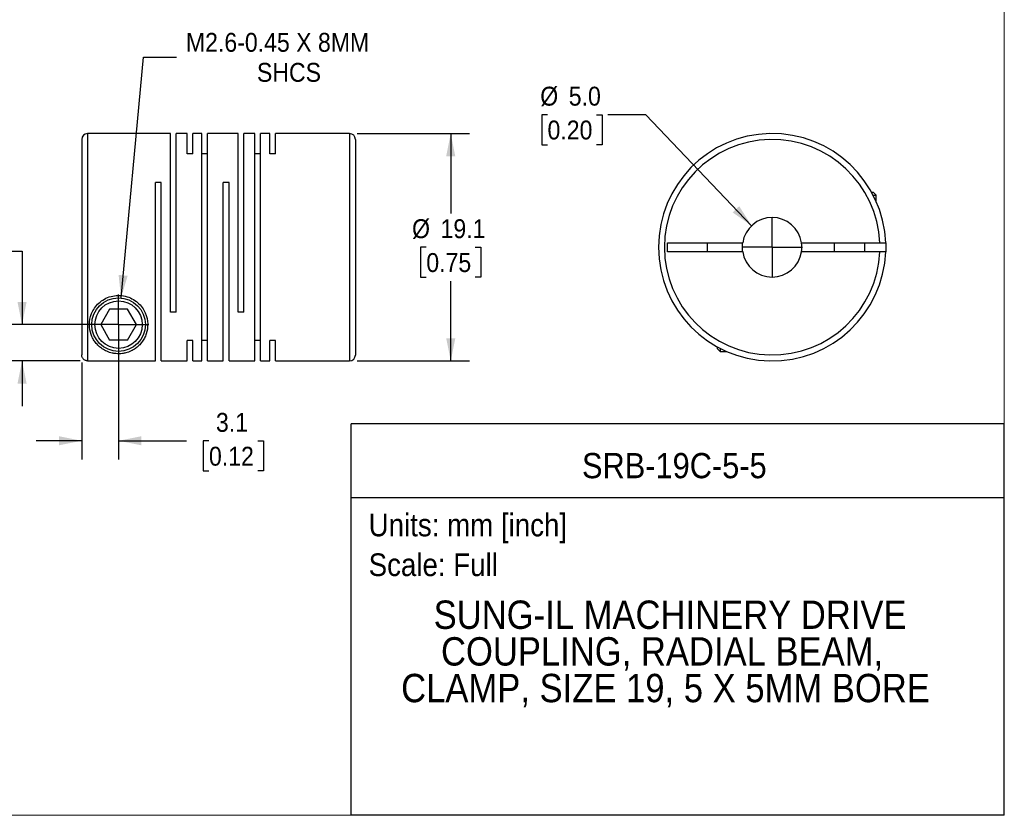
# Model space of a CAD drawing. Header units: millimetres. Extents: x 0 to 140, y 0 to 108.
# Tile 2 of 3: x 57 to 140, y 0 to 67. Entities that reach past the tile are written whole.
import ezdxf
from ezdxf.enums import TextEntityAlignment as Align

# ---------------------------------------------------------------- set-up
doc = ezdxf.new("R2010")
doc.units = ezdxf.units.MM
doc.header["$LTSCALE"] = 0.5
doc.linetypes.add('SLD-Solid', pattern=[0])
doc.layers.add('SLD-0', color=7, linetype='SLD-Solid', lineweight=25)
doc.layers.add('TEXT', color=140, linetype='SLD-Solid', lineweight=25)
doc.styles.add('SLDTEXTSTYLE0', font='GOTHIC.TTF', dxfattribs={"width": 0.913})
doc.dimstyles.new('SLDDIMSTYLE0', dxfattribs={"dimtxt": 1.5875, "dimasz": 1.905, "dimexe": 0, "dimexo": 0.0625, "dimgap": 0.396875, "dimtad": 0, "dimtih": 1, "dimtoh": 1, "dimdec": 1, "dimrnd": 1e-09, "dimzin": 4, "dimdsep": 46, "dimtxsty": 'SLDTEXTSTYLE0', "dimsah": 1, "dimcen": 0, "dimadec": 0, "dimazin": 1, "dimtfac": 1, "dimtdec": 1, "dimtofl": 0, "dimtmove": 0, "dimatfit": 3, "dimfxl": 0, "dimfrac": 2, "dimtolj": 1, "dimtzin": 12, "dimarcsym": 0})
doc.dimstyles.new('SLDDIMSTYLE1', dxfattribs={"dimtxt": 1.5875, "dimasz": 1.905, "dimexe": 0, "dimexo": 0.0625, "dimgap": 0.396875, "dimtad": 0, "dimtih": 1, "dimtoh": 1, "dimdec": 1, "dimrnd": 1e-09, "dimzin": 12, "dimdsep": 46, "dimtxsty": 'SLDTEXTSTYLE0', "dimsah": 1, "dimcen": 0.09, "dimadec": 0, "dimazin": 3, "dimtfac": 1, "dimtdec": 1, "dimtmove": 0, "dimatfit": 0, "dimfxl": 0, "dimfrac": 2, "dimtolj": 1, "dimtzin": 12, "dimarcsym": 0})
doc.dimstyles.new('SLDDIMSTYLE2', dxfattribs={"dimtxt": 1.5875, "dimasz": 1.905, "dimexe": 0, "dimexo": 0.0625, "dimgap": 0.396875, "dimtad": 0, "dimtih": 1, "dimtoh": 1, "dimdec": 1, "dimrnd": 1e-09, "dimzin": 4, "dimdsep": 46, "dimtxsty": 'SLDTEXTSTYLE0', "dimsah": 1, "dimcen": 0.09, "dimadec": 0, "dimazin": 1, "dimtfac": 1, "dimtdec": 1, "dimtmove": 0, "dimatfit": 0, "dimfxl": 0, "dimfrac": 2, "dimtolj": 1, "dimtzin": 12, "dimarcsym": 0})
doc.dimstyles.new('SLDDIMSTYLE3', dxfattribs={"dimtxt": 1.5875, "dimasz": 1.905, "dimexe": 0, "dimexo": 0.0625, "dimgap": 0.396875, "dimtad": 0, "dimtih": 1, "dimtoh": 1, "dimdec": 1, "dimrnd": 1e-09, "dimzin": 12, "dimdsep": 46, "dimtxsty": 'SLDTEXTSTYLE0', "dimsah": 1, "dimcen": 0.09, "dimadec": 0, "dimazin": 3, "dimtfac": 1, "dimtdec": 1, "dimtofl": 0, "dimtmove": 0, "dimatfit": 3, "dimfxl": 0, "dimfrac": 2, "dimtolj": 1, "dimtzin": 12, "dimarcsym": 0})
doc.dimstyles.new('SLDDIMSTYLE4', dxfattribs={"dimtxt": 1.5875, "dimasz": 1.905, "dimexe": 0, "dimexo": 0.0625, "dimgap": 0.396875, "dimtad": 0, "dimtih": 1, "dimtoh": 1, "dimdec": 1, "dimrnd": 1e-09, "dimzin": 12, "dimdsep": 46, "dimtxsty": 'SLDTEXTSTYLE0', "dimsah": 1, "dimcen": 0, "dimadec": 0, "dimazin": 3, "dimtfac": 1, "dimtdec": 1, "dimtofl": 0, "dimtmove": 0, "dimatfit": 3, "dimfxl": 0, "dimfrac": 2, "dimtolj": 1, "dimtzin": 12, "dimarcsym": 0})

# ---------------------------------------------------------------- blocks, each defined once
blk = doc.blocks.new('SW_NOTE_0')
at = {"layer": 'TEXT', "color": 0, "insert": (0, 2.433), "char_height": 1.905, "attachment_point": 1, "style": 'SLDTEXTSTYLE0'}
blk.add_mtext('Scale: Full', dxfattribs=at)
blk = doc.blocks.new('SW_NOTE_0_1')
at = {"layer": 'TEXT', "color": 0, "insert": (0, 2.433), "char_height": 1.905, "attachment_point": 1, "style": 'SLDTEXTSTYLE0'}
blk.add_mtext('Units: mm [inch]', dxfattribs=at)
blk = doc.blocks.new('Block1')
at = {"layer": 'TEXT'}
for p, q in [((139.701, 32.882), (84.822, 32.882)), ((84.822, 0.001), (84.822, 32.882)), ((139.701, 0.001), (139.701, 32.882)), ((84.822, 26.698), (139.701, 26.698)), ((139.701, 0.001), (84.822, 0.001))]:
    blk.add_line(p, q, dxfattribs=at)
at = {"layer": 'TEXT', "color": 140}
for name, p in [('SW_NOTE_0_1', (86.294, 22.902)), ('SW_NOTE_0', (86.294, 19.564))]:
    blk.add_blockref(name, p, dxfattribs=at)
at = {"layer": 'TEXT', "color": 140, "style": 'SLDTEXTSTYLE0', "width": 0.913}
for tag, height, p in [('AUTOATTR0', 2.117, (104.221, 27.676)), ('AUTOATTR1_0', 2.381, (91.756, 14.943)), ('AUTOATTR1_1', 2.381, (92.372, 11.864)), ('AUTOATTR1_2', 2.381, (89.023, 8.785))]:
    blk.add_attdef(tag, text='', height=height, dxfattribs=at).set_placement(p, align=Align.BOTTOM_LEFT)
blk = doc.blocks.new('Block2')
at = {"color": 7, "linetype": 'SLD-Solid', "lineweight": 18}
for q in [(139.701, 107.951), (0.001, 0.001)]:
    blk.add_line((139.701, 0.001), q, dxfattribs=at)
blk = doc.blocks.new('_D_1')
at = {"layer": 'SLD-0'}
for p, q in [((65.283, 40.574), (65.283, 29.87)), ((62.183, 38.032), (62.183, 29.87)), ((62.183, 31.457), (58.373, 31.457)), ((65.283, 31.457), (71.003, 31.457)), ((72.878, 31.445), (72.395, 31.445)), ((72.395, 31.445), (72.395, 28.925)), ((76.984, 31.445), (77.468, 31.445)), ((77.468, 31.445), (77.468, 28.925)), ((72.395, 28.925), (72.878, 28.925)), ((77.468, 28.925), (76.984, 28.925))]:
    blk.add_line(p, q, dxfattribs=at)
for points in [[(62.183, 31.457), (60.278, 31.838), (60.278, 31.076)], [(65.283, 31.457), (67.188, 31.076), (67.188, 31.838)]]:
    blk.add_solid(points, dxfattribs=at)
at = {"layer": 'SLD-0', "char_height": 1.5875, "attachment_point": 1, "style": 'SLDTEXTSTYLE0'}
for s, insert in [('3.1', (73.465, 33.795)), ('0.12', (72.878, 30.953))]:
    blk.add_mtext(s, dxfattribs=dict(at, insert=insert))
blk = doc.blocks.new('_D_2')
at = {"layer": 'SLD-0'}
for p, q in [((47.374, 47.358), (46.89, 47.358)), ((46.89, 47.358), (46.89, 44.838)), ((51.479, 47.358), (51.963, 47.358)), ((51.963, 47.358), (51.963, 44.838)), ((53.999, 47.37), (57.174, 47.37)), ((57.174, 47.37), (57.174, 41.209)), ((46.89, 44.838), (47.374, 44.838)), ((51.963, 44.838), (51.479, 44.838)), ((64.648, 41.209), (55.586, 41.209)), ((62.048, 38.167), (55.586, 38.167)), ((57.174, 38.167), (57.174, 34.357))]:
    blk.add_line(p, q, dxfattribs=at)
for points in [[(57.174, 41.209), (57.555, 43.114), (56.793, 43.114)], [(57.174, 38.167), (56.793, 36.262), (57.555, 36.262)]]:
    blk.add_solid(points, dxfattribs=at)
at = {"layer": 'SLD-0', "char_height": 1.5875, "attachment_point": 1, "style": 'SLDTEXTSTYLE0'}
for s, insert in [('3.0', (47.96, 49.708)), ('0.12', (47.374, 46.866))]:
    blk.add_mtext(s, dxfattribs=dict(at, insert=insert))
blk = doc.blocks.new('_D_3')
at = {"layer": 'SLD-0'}
for p, q in [((85.318, 57.259), (94.78, 57.259)), ((93.192, 57.259), (93.192, 50.552)), ((91.139, 47.709), (90.656, 47.709)), ((90.656, 47.709), (90.656, 45.189)), ((95.245, 47.709), (95.728, 47.709)), ((95.728, 47.709), (95.728, 45.189)), ((90.656, 45.189), (91.139, 45.189)), ((93.192, 38.159), (93.192, 44.867)), ((95.728, 45.189), (95.245, 45.189)), ((85.318, 38.159), (94.78, 38.159))]:
    blk.add_line(p, q, dxfattribs=at)
for points in [[(93.192, 57.259), (92.811, 55.354), (93.573, 55.354)], [(93.192, 38.159), (93.573, 40.064), (92.811, 40.064)]]:
    blk.add_solid(points, dxfattribs=at)
at = {"layer": 'SLD-0', "char_height": 1.5875, "attachment_point": 1, "style": 'SLDTEXTSTYLE0'}
for s, insert in [('%%c', (89.942, 50.06)), ('19.1', (92.336, 50.06)), ('0.75', (91.139, 47.217))]:
    blk.add_mtext(s, dxfattribs=dict(at, insert=insert))
blk = doc.blocks.new('_D_4')
at = {"layer": 'SLD-0'}
for p, q in [((65.491, 43.45), (67.368, 63.684)), ((67.368, 63.684), (70.146, 63.684))]:
    blk.add_line(p, q, dxfattribs=at)
blk.add_solid([(65.491, 43.45), (66.046, 45.311), (65.287, 45.382)], dxfattribs=at)
at = {"layer": 'SLD-0', "char_height": 1.5875, "attachment_point": 1, "style": 'SLDTEXTSTYLE0'}
for s, insert in [('M2.6-0.45 X 8MM', (70.94, 65.712)), ('SHCS', (76.909, 63.191))]:
    blk.add_mtext(s, dxfattribs=dict(at, insert=insert))
blk = doc.blocks.new('SW_CENTERMARKSYMBOL_1')
at = {"layer": 'SLD-0', "color": 0}
for q in [(0, 2.54), (-2.54, 0), (0, -2.54), (2.54, 0)]:
    blk.add_line((0, 0), q, dxfattribs=at)
blk = doc.blocks.new('_D_5')
at = {"layer": 'SLD-0'}
for p, q in [((101.323, 58.841), (100.84, 58.841)), ((100.84, 58.841), (100.84, 56.321)), ((105.429, 58.841), (105.912, 58.841)), ((105.912, 58.841), (105.912, 56.321)), ((109.571, 58.841), (106.396, 58.841)), ((118.467, 49.518), (109.571, 58.841)), ((100.84, 56.321), (101.323, 56.321)), ((105.912, 56.321), (105.429, 56.321))]:
    blk.add_line(p, q, dxfattribs=at)
blk.add_solid([(118.467, 49.518), (117.428, 51.159), (116.876, 50.633)], dxfattribs=at)
at = {"layer": 'SLD-0', "char_height": 1.5875, "attachment_point": 1, "style": 'SLDTEXTSTYLE0'}
for s, insert in [('%%c', (100.713, 61.191)), ('5.0', (103.107, 61.191)), ('0.20', (101.323, 58.349))]:
    blk.add_mtext(s, dxfattribs=dict(at, insert=insert))
blk = doc.blocks.new('SW_CENTERMARKSYMBOL_2')
at = {"layer": 'SLD-0', "color": 0}
for q in [(0, 2.54), (-2.54, 0), (0, -2.54), (2.54, 0)]:
    blk.add_line((0, 0), q, dxfattribs=at)

msp = doc.modelspace()

# ---------------------------------------------------------------- linework, layer by layer
for p, q in [((69.633, 57.259), (62.683, 57.259)), ((62.683, 57.259), (62.683, 38.167)), ((69.633, 42.259), (69.633, 57.259)), ((71.033, 57.259), (70.113, 57.259)), ((70.113, 42.259), (70.113, 57.259)), ((71.033, 55.552), (71.033, 57.259)), ((72.283, 57.259), (71.513, 57.259)), ((71.513, 55.552), (71.513, 57.259)), ((72.283, 38.159), (72.283, 57.259)), ((75.333, 57.259), (72.763, 57.259)), ((72.763, 38.159), (72.763, 57.259)), ((75.333, 42.259), (75.333, 57.259)), ((76.733, 57.259), (75.813, 57.259)), ((75.813, 42.259), (75.813, 57.259)), ((76.733, 38.159), (76.733, 57.259)), ((77.983, 57.259), (77.213, 57.259)), ((77.213, 38.159), (77.213, 57.259)), ((77.983, 55.552), (77.983, 57.259)), ((84.683, 57.259), (78.463, 57.259)), ((78.463, 55.552), (78.463, 57.259)), ((84.683, 57.259), (84.683, 38.159)), ((62.183, 56.759), (62.183, 38.667)), ((85.183, 56.759), (85.183, 38.659)), ((71.513, 55.552), (71.033, 55.552)), ((72.763, 55.552), (72.283, 55.552)), ((77.213, 55.552), (76.733, 55.552)), ((78.463, 55.552), (77.983, 55.552)), ((68.863, 53.159), (68.383, 53.159)), ((68.383, 38.167), (68.383, 53.159)), ((68.863, 38.159), (68.863, 53.159)), ((74.563, 53.159), (74.083, 53.159)), ((74.083, 38.159), (74.083, 53.159)), ((74.563, 38.159), (74.563, 53.159)), ((128.546, 52.339), (128.683, 52.339)), ((128.943, 52.079), (128.683, 52.339)), ((128.685, 52.079), (128.943, 52.079)), ((128.943, 51.536), (128.943, 52.079)), ((111.393, 48.084), (117.721, 48.084)), ((111.393, 47.334), (111.393, 48.084)), ((114.743, 48.084), (114.743, 47.334)), ((122.665, 48.084), (129.235, 48.084)), ((125.393, 48.084), (125.393, 47.334)), ((127.993, 47.334), (127.993, 48.084)), ((117.721, 47.334), (111.393, 47.334)), ((129.235, 47.334), (122.665, 47.334)), ((64.532, 42.509), (63.782, 41.209)), ((66.033, 42.509), (64.532, 42.509)), ((66.784, 41.209), (66.033, 42.509)), ((70.113, 42.259), (69.633, 42.259)), ((75.813, 42.259), (75.333, 42.259)), ((63.782, 41.209), (64.532, 39.909)), ((66.033, 39.909), (66.784, 41.209)), ((66.033, 39.909), (64.532, 39.909)), ((71.513, 39.867), (71.033, 39.867)), ((71.033, 38.159), (71.033, 39.867)), ((71.513, 38.159), (71.513, 39.867)), ((72.763, 39.867), (72.283, 39.867)), ((77.213, 39.867), (76.733, 39.867)), ((78.463, 39.867), (77.983, 39.867)), ((77.983, 38.159), (77.983, 39.867)), ((78.463, 38.159), (78.463, 39.867)), ((115.563, 39.357), (115.563, 39.219)), ((115.563, 39.219), (115.823, 38.959)), ((115.823, 39.218), (115.823, 38.959)), ((115.823, 38.959), (116.367, 38.959)), ((62.683, 38.167), (68.383, 38.167)), ((68.863, 38.159), (71.033, 38.159)), ((71.513, 38.159), (72.283, 38.159)), ((72.763, 38.159), (74.083, 38.159)), ((74.563, 38.159), (76.733, 38.159)), ((77.213, 38.159), (77.983, 38.159)), ((78.463, 38.159), (84.683, 38.159))]:
    msp.add_line(p, q)
at = {"flags": 128}
for points in [[(117.693, 47.709), (117.706, 47.958), (117.721, 48.084)], [(129.736, 48.084), (129.743, 47.709), (129.736, 47.334)], [(117.721, 47.334), (117.706, 47.46), (117.693, 47.709)]]:
    msp.add_lwpolyline(points, dxfattribs=at)
for radius in [2.25, 1.99]:
    msp.add_circle((65.283, 41.209), radius)
for centre, radius, start, end in [((62.683, 56.759), 0.5, 90, 180), ((84.683, 56.759), 0.5, 0, 90), ((120.193, 47.709), 9.55, 2.25041, 357.74959), ((120.193, 47.709), 9.05, 2.37481, 357.62519), ((120.193, 47.709), 2.5, 8.62693, 171.37307), ((120.193, 47.709), 2.5, 351.37307, 8.62693), ((120.193, 47.709), 2.5, 188.62693, 351.37307), ((84.683, 38.659), 0.5, 270, 0)]:
    msp.add_arc(centre, radius, start, end)
for points, knots in [([(129.235, 48.084), (129.259, 48.084), (129.307, 48.084), (129.375, 48.084), (129.439, 48.085), (129.498, 48.085), (129.551, 48.085), (129.597, 48.085), (129.636, 48.085), (129.668, 48.085), (129.694, 48.085), (129.713, 48.085), (129.727, 48.084), (129.734, 48.084), (129.735, 48.084), (129.736, 48.084)], [0, 0, 0, 0, 0.0916056, 0.1807638, 0.2674746, 0.3517377, 0.4335532, 0.5129211, 0.5898417, 0.6643153, 0.7363423, 0.8059235, 0.8730595, 0.9377513, 1, 1, 1, 1]), ([(129.736, 47.334), (129.735, 47.334), (129.733, 47.334), (129.716, 47.334), (129.687, 47.334), (129.644, 47.334), (129.588, 47.334), (129.517, 47.334), (129.433, 47.334), (129.337, 47.334), (129.27, 47.334), (129.235, 47.334)], [0, 0, 0, 0, 0.090721, 0.186537, 0.287451, 0.393462, 0.504573, 0.620783, 0.742091, 0.868497, 1, 1, 1, 1]), ([(62.833, 41.209), (62.832, 40.913), (62.912, 40.498), (63.129, 40.019), (63.342, 39.697), (63.601, 39.414), (63.908, 39.168), (64.218, 38.994), (64.506, 38.882), (64.754, 38.812), (65.025, 38.767), (65.326, 38.754), (65.622, 38.777), (65.89, 38.831), (66.129, 38.906), (66.406, 39.023), (66.703, 39.2), (67.004, 39.451), (67.256, 39.741), (67.462, 40.068), (67.669, 40.553), (67.787, 41.253), (67.629, 42.05), (67.281, 42.662), (66.903, 43.076), (66.421, 43.406), (65.855, 43.618), (65.245, 43.684), (64.639, 43.599), (64.08, 43.371), (63.609, 43.029), (63.245, 42.605), (62.915, 41.986), (62.833, 41.507), (62.833, 41.209)], [0, 0, 0, 0, 0.062226, 0.093551, 0.124664, 0.155704, 0.186947, 0.218236, 0.235227, 0.249692, 0.266177, 0.281061, 0.295767, 0.312441, 0.328142, 0.343805, 0.375122, 0.406252, 0.437497, 0.46868, 0.49972, 0.562068, 0.624336, 0.656123, 0.686918, 0.718115, 0.749456, 0.780751, 0.812029, 0.843402, 0.874675, 0.905503, 0.93742, 1, 1, 1, 1]), ([(62.683, 38.167), (62.661, 38.168), (62.618, 38.169), (62.554, 38.183), (62.481, 38.208), (62.403, 38.249), (62.327, 38.311), (62.265, 38.387), (62.219, 38.474), (62.188, 38.569), (62.185, 38.634), (62.183, 38.667)], [0, 0, 0, 0, 0.082297, 0.165403, 0.250748, 0.375195, 0.500573, 0.622892, 0.749821, 0.875014, 1, 1, 1, 1])]:
    msp.add_open_spline(points, degree=3, knots=knots)

# ---------------------------------------------------------------- block references
at = {"color": 7, "linetype": 'Continuous'}
msp.add_blockref('Block2', (0, 0), dxfattribs=at)
msp.add_blockref('Block1', (0, 0), dxfattribs=at).add_auto_attribs({'AUTOATTR0': 'SRB-19C-5-5', 'AUTOATTR1_0': 'SUNG-IL MACHINERY DRIVE ', 'AUTOATTR1_1': 'COUPLING, RADIAL BEAM, ', 'AUTOATTR1_2': 'CLAMP, SIZE 19, 5 X 5MM BORE'})
at = {"layer": 'SLD-0'}
for name, p in [('SW_CENTERMARKSYMBOL_2', (120.193, 47.709)), ('SW_CENTERMARKSYMBOL_1', (65.283, 41.209))]:
    msp.add_blockref(name, p, dxfattribs=at)

# ---------------------------------------------------------------- dimensions: what is measured, and where the dimension line sits
dim = msp.add_diameter_dim_2p(p1=(65.075, 38.969), p2=(65.491, 43.45), text='M2.6-0.45 X 8MM\\PSHCS', dimstyle='SLDDIMSTYLE4', override={"dimpost": '<>'}, dxfattribs=at)
dim.commit()
dim.dimension.update_dxf_attribs({"geometry": '_D_4', "text_midpoint": (79.546, 63.684), "dimtype": 163})
dim = msp.add_diameter_dim_2p(p1=(121.919, 45.901), p2=(118.467, 49.518), dimstyle='SLDDIMSTYLE0', dxfattribs=at)
dim.commit()
dim.dimension.update_dxf_attribs({"geometry": '_D_5', "text_midpoint": (103.376, 58.841), "dimtype": 163})
dim = msp.add_linear_dim(base=(93.192, 38.159), p1=(84.683, 57.259), p2=(84.683, 38.159), angle=90, text='%%c<>', dimstyle='SLDDIMSTYLE3', dxfattribs=at)
dim.commit()
dim.dimension.update_dxf_attribs({"geometry": '_D_3', "text_midpoint": (93.192, 47.709), "dimtype": 160})
dim = msp.add_linear_dim(base=(57.174, 41.209), p1=(62.683, 38.167), p2=(65.283, 41.209), angle=90, dimstyle='SLDDIMSTYLE2', dxfattribs=at)
dim.commit()
dim.dimension.update_dxf_attribs({"geometry": '_D_2', "text_midpoint": (57.174, 47.37), "dimtype": 160})
dim = msp.add_linear_dim(base=(62.183, 31.457), p1=(65.283, 41.209), p2=(62.183, 38.667), dimstyle='SLDDIMSTYLE1', dxfattribs=at)
dim.commit()
dim.dimension.update_dxf_attribs({"geometry": '_D_1', "text_midpoint": (74.931, 31.457), "dimtype": 160})

doc.saveas('drawing.dxf')
